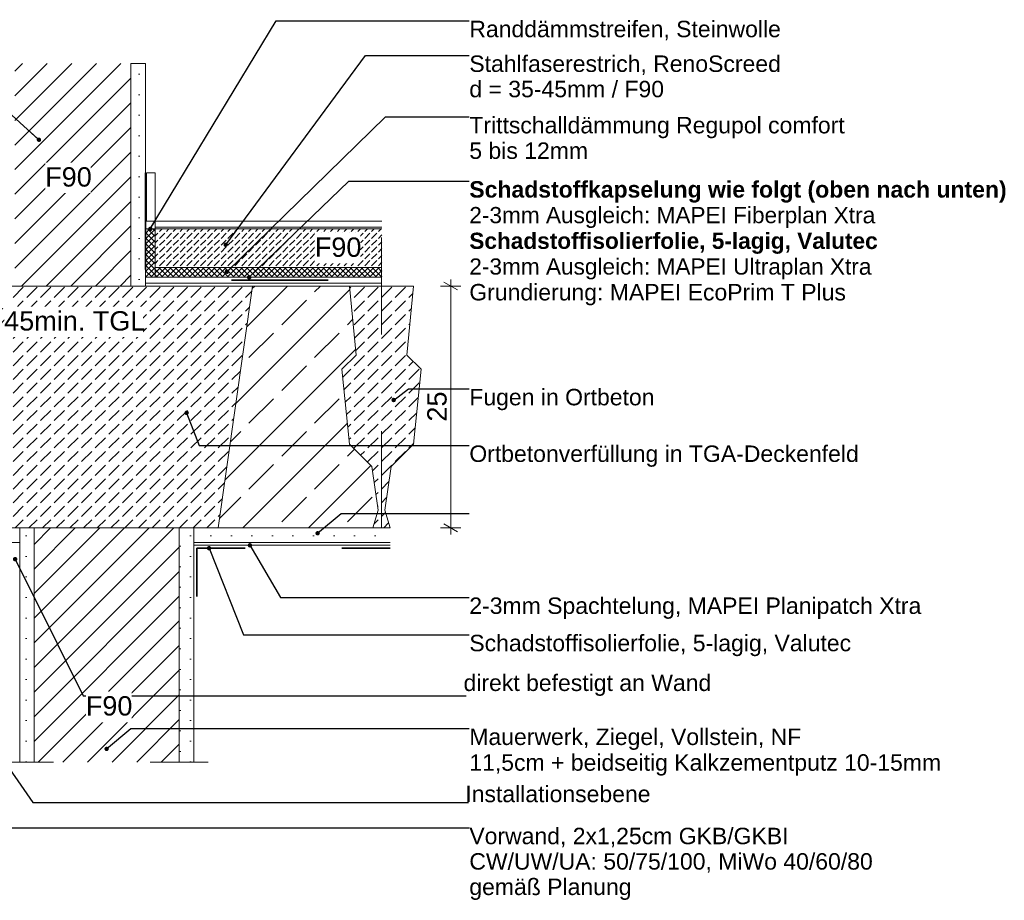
# Model space of a CAD drawing. Header units: metres. Extents: x 39.6 to 62.6, y -3.3 to 8.
# Tile 47 of 48: x 59.9 to 60.9, y -3.3 to -2.4. Entities that reach past the tile are written whole.
import ezdxf

# ---------------------------------------------------------------- set-up
doc = ezdxf.new("R2010")
doc.units = ezdxf.units.M
doc.header["$MEASUREMENT"] = 0
for name, pattern in [('Achse', [0.08, 0.04, -0.02, 0, -0.02]), ('Strichlinie eng', [0.046, 0.03, -0.016]), ('Wipeout_Contour', [1, 0, -1])]:
    doc.linetypes.add(name, pattern=pattern)
for name, color, linetype in [('152 - Bemaßung_ Beschriftung.Ausbau', 7, 'Continuous'), ('301 - Elemente.Linie', 7, 'Continuous'), ('302 - Elemente.Schraffur', 7, 'Continuous'), ('603 - Struktur.Bodenplatte_ Decke Roh', 7, 'Continuous'), ('605 - Struktur.Wand Innen', 7, 'Continuous'), ('650 - Abdeckung.Fußboden Aufbau', 7, 'Continuous')]:
    doc.layers.add(name, color=color, linetype=linetype)
doc.styles.add('ERSTELLTER_STIL_1', font='txt')
doc.styles.add('ERSTELLTER_STIL_2', font='txt')
doc.dimstyles.new('ERSTELLTER_STIL__3', dxfattribs={"dimtxt": 0.02, "dimasz": 0.01064, "dimexe": 0.18, "dimexo": 0.0625, "dimgap": 0, "dimtad": 1, "dimzin": 0, "dimdsep": 46, "dimtxsty": 'ERSTELLTER_STIL_1', "dimblk": 'ARROWHEAD_2', "dimblk1": 'ARROWHEAD_2', "dimblk2": 'ARROWHEAD_2', "dimcen": 0.09, "dimse1": 1, "dimse2": 1, "dimclrd": 7, "dimclre": 7, "dimclrt": 7, "dimazin": 0, "dimtfac": 1, "dimtdec": 4, "dimtmove": 0, "dimatfit": 3, "dimfxl": 1, "dimtolj": 1, "dimtzin": 0, "dimarcsym": 0})
doc.dimstyles.new('ERSTELLTER_STIL__4', dxfattribs={"dimtxt": 0.18, "dimasz": 0.00912, "dimexe": 0.18, "dimexo": 0.0625, "dimgap": 0, "dimtad": 0, "dimtih": 1, "dimtoh": 1, "dimdec": 4, "dimzin": 0, "dimdsep": 46, "dimcen": 0.09, "dimadec": 0, "dimazin": 0, "dimtfac": 1, "dimtdec": 4, "dimtmove": 0, "dimatfit": 3, "dimldrblk": 'ARROWHEAD_11', "dimfxl": 1, "dimtolj": 1, "dimtzin": 0, "dimarcsym": 0})
pattern_1 = [(45, (50.2246232, -0.1665823), (-0.0028284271, 0.0028284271), []), (135, (50.2246232, -0.1665823), (0.0028284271, 0.0028284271), [])]
pattern_2 = [(45, (50.224623, -0.166582), (-0.010606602, 0.010606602), [0, -0.015])]
pattern_3 = [(45, (50.224623, -0.166582), (-0.012727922, 0.012727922), [])]

# ---------------------------------------------------------------- blocks, each defined once
blk = doc.blocks.new('*D61', base_point=(50.2246, -0.1666))
at = {"layer": '152 - Bemaßung_ Beschriftung.Ausbau', "color": 7, "linetype": 'Continuous', "lineweight": 5}
for p, q in [((60.3366, -2.6766), (60.3156, -2.6766)), ((60.3331, -2.6806), (60.3191, -2.6725)), ((60.3261, -2.6766), (60.3261, -2.6697)), ((60.3261, -2.9266), (60.3261, -2.6766)), ((60.3366, -2.9266), (60.3156, -2.9266)), ((60.3191, -2.9225), (60.3331, -2.9306)), ((60.3261, -2.9334), (60.3261, -2.9266))]:
    blk.add_line(p, q, dxfattribs=at)
at = {"color": 254, "linetype": 'Wipeout_Contour', "lineweight": 0, "ltscale": 241.516816}
blk.add_wipeout([(60.3258, -2.8205), (60.3258, -2.7826), (60.2983, -2.7826), (60.2983, -2.8205)], dxfattribs=at).dxf.layer = '152 - Bemaßung_ Beschriftung.Ausbau'
at = {"layer": '152 - Bemaßung_ Beschriftung.Ausbau', "color": 7, "lineweight": 5, "insert": (60.3221, -2.8167), "char_height": 0.02, "attachment_point": 7, "rotation": 90, "style": 'ERSTELLTER_STIL_1'}
blk.add_mtext('\\A1;{\\pql;\\fArial|b0|i0|c0|p38;25}', dxfattribs=at)
blk = doc.blocks.new('ARROWHEAD_2')
at = {"color": 0, "linetype": 'Continuous', "lineweight": 0}
for p, q in [((0, 0), (-1, 0)), ((-0.378, -0.655), (0.378, 0.655))]:
    blk.add_line(p, q, dxfattribs=at)
blk = doc.blocks.new('ARROWHEAD_11')
at = {"color": 0, "linetype": 'Continuous', "lineweight": 0}
blk.add_line((0, 0), (-1, 0), dxfattribs=at)
at = {"color": 0, "linetype": 'Continuous', "lineweight": 0, "const_width": 0.25, "flags": 128}
blk.add_lwpolyline([(-0.125, 0, 1), (0.125, 0, 1)], format="xyb", close=True, dxfattribs=at)

msp = doc.modelspace()

# ---------------------------------------------------------------- hatches: boundary and pattern name
at = {"layer": '302 - Elemente.Schraffur', "linetype": 'Continuous', "lineweight": 9}
h = msp.add_hatch(dxfattribs=at)
h.set_pattern_fill('Beton__unbewehrt_0004', style=0, pattern_type=2)
h.set_pattern_definition([(45, (60.254514, -2.801568), (-0.014142, 0.014142), [0.015, -0.005]), (45, (60.254514, -2.787426), (-0.014142, 0.014142), [0.015, -0.005])])
h.paths.add_polyline_path([(60.2136, -2.7625), (60.2213, -2.84), (60.2446, -2.8632), (60.251, -2.9083), (60.2456, -2.9266), (60.2634, -2.9266), (60.258, -2.9083), (60.2644, -2.8632), (60.2877, -2.84), (60.2954, -2.7625), (60.2808, -2.7479), (60.2877, -2.6766), (60.2213, -2.6766), (60.2282, -2.7479)])
at = {"layer": '603 - Struktur.Bodenplatte_ Decke Roh', "linetype": 'Continuous', "lineweight": 9}
h = msp.add_hatch(dxfattribs=at)
h.set_pattern_fill('Beton__Stahlbeton_0004', style=0, pattern_type=2)
h.set_pattern_definition([(45, (60.16831, -2.80157), (-0.033941, 0.033941), []), (45, (60.15134, -2.784597), (-0.033941, 0.033941), [0.036, -0.012])])
h.paths.add_polyline_path([(60.0856, -2.9266), (60.2456, -2.9266), (60.251, -2.9083), (60.2446, -2.8632), (60.2213, -2.84), (60.2136, -2.7625), (60.2282, -2.7479), (60.2213, -2.6766), (60.1213, -2.6766)])
at = {"layer": '650 - Abdeckung.Fußboden Aufbau', "linetype": 'Continuous', "lineweight": 5}
h = msp.add_hatch(dxfattribs=at)
h.set_pattern_fill('Dämmung__hart_2_0004', color=1, style=0, pattern_type=2)
h.set_pattern_definition(pattern_1)
h.paths.add_polyline_path([(60.0105, -2.6676), (60.0205, -2.6676), (60.0205, -2.6176), (60.0105, -2.6176)])
h = msp.add_hatch(dxfattribs=at)
h.set_pattern_fill('Beton__unbewehrt_0004', color=1, style=0, pattern_type=2)
h.set_pattern_definition([(45, (50.224623, -0.166582), (-0.007071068, 0.007071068), [0.0075, -0.0025]), (45, (50.224623, -0.159511), (-0.007071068, 0.007071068), [0.0075, -0.0025])])
h.paths.add_polyline_path([(60.0205, -2.6176), (60.0205, -2.6576), (60.255, -2.6576), (60.255, -2.6176)])
h = msp.add_hatch(dxfattribs=at)
h.set_pattern_fill('Dämmung__hart_2_0004', color=1, style=0, pattern_type=2)
h.set_pattern_definition(pattern_1)
h.paths.add_polyline_path([(60.0205, -2.6576), (60.0205, -2.6676), (60.255, -2.6676), (60.255, -2.6576)])
at = {"layer": '650 - Abdeckung.Fußboden Aufbau', "linetype": 'Continuous', "lineweight": 18}
h = msp.add_hatch(dxfattribs=at)
h.set_pattern_fill('Zementgebunden_0004', style=0, pattern_type=2)
h.set_pattern_definition(pattern_2)
h.paths.add_polyline_path([(59.8955, -3.1686), (59.8805, -3.1686), (59.8805, -2.9266), (59.8955, -2.9266)])
h = msp.add_hatch(dxfattribs=at)
h.set_pattern_fill('Zementgebunden_0004', style=0, pattern_type=2)
h.set_pattern_definition(pattern_2)
h.paths.add_polyline_path([(60.0605, -3.1686), (60.0455, -3.1686), (60.0455, -2.9266), (60.0605, -2.9266)])
h = msp.add_hatch(dxfattribs=at)
h.set_pattern_fill('Zementgebunden_0004', style=0, pattern_type=2)
h.set_pattern_definition(pattern_2)
h.paths.add_polyline_path([(60.2634, -2.9416), (60.0605, -2.9416), (60.0605, -2.9266), (60.2634, -2.9266)])

# ---------------------------------------------------------------- linework, layer by layer
at = {"layer": '301 - Elemente.Linie', "color": 7, "linetype": 'Achse', "lineweight": 18, "ltscale": 0.5}
msp.add_line((60.2545, -2.6266), (60.2545, -2.9866), dxfattribs=at)
at = {"layer": '301 - Elemente.Linie', "color": 92, "linetype": 'Strichlinie eng', "lineweight": 35, "ltscale": 0.5, "true_color": 0x00be00, "flags": 128}
for points in [[(60.0105, -2.5596), (60.0105, -2.6706), (60.2545, -2.6706)], [(60.0636, -2.9976), (60.0636, -2.9476), (60.2634, -2.9476)]]:
    msp.add_lwpolyline(points, dxfattribs=at)
at = {"layer": '301 - Elemente.Linie', "color": 1, "linetype": 'Continuous', "lineweight": 13, "flags": 128}
msp.add_lwpolyline([(60.0117, -2.6096), (60.0205, -2.6096), (60.0205, -2.5596), (60.0117, -2.5596)], close=True, dxfattribs=at)
at = {"layer": '301 - Elemente.Linie', "color": 7, "linetype": 'Continuous', "lineweight": 13, "flags": 128}
for points in [[(59.0695, -2.9416), (59.8805, -2.9416)], [(60.0605, -2.9416), (60.2634, -2.9416)]]:
    msp.add_lwpolyline(points, dxfattribs=at)
at = {"layer": '301 - Elemente.Linie', "color": 1, "linetype": 'Continuous', "lineweight": 13, "flags": 128}
msp.add_lwpolyline([(60.0605, -2.9446), (60.2634, -2.9446)], dxfattribs=at)
at = {"layer": '302 - Elemente.Schraffur', "color": 7, "linetype": 'Continuous', "lineweight": 13, "flags": 128}
msp.add_lwpolyline([(60.2136, -2.7625), (60.2213, -2.84), (60.2446, -2.8632), (60.251, -2.9083), (60.2456, -2.9266), (60.2634, -2.9266), (60.258, -2.9083), (60.2644, -2.8632), (60.2877, -2.84), (60.2954, -2.7625), (60.2808, -2.7479), (60.2877, -2.6766), (60.2213, -2.6766), (60.2282, -2.7479)], close=True, dxfattribs=at)
at = {"layer": '603 - Struktur.Bodenplatte_ Decke Roh', "color": 1, "linetype": 'Continuous', "lineweight": 13}
for p, q in [((60.2545, -2.6676), (60.0105, -2.6676)), ((60.2545, -2.6736), (60.0105, -2.6736))]:
    msp.add_line(p, q, dxfattribs=at)
at = {"layer": '603 - Struktur.Bodenplatte_ Decke Roh', "color": 7, "linetype": 'Continuous', "lineweight": 13, "flags": 128}
msp.add_lwpolyline([(60.0856, -2.9266), (60.2456, -2.9266), (60.251, -2.9083), (60.2446, -2.8632), (60.2213, -2.84), (60.2136, -2.7625), (60.2282, -2.7479), (60.2213, -2.6766), (60.1213, -2.6766)], close=True, dxfattribs=at)
at = {"layer": '605 - Struktur.Wand Innen', "color": 1, "linetype": 'Continuous', "lineweight": 13, "flags": 128}
msp.add_lwpolyline([(60.0205, -2.6096), (60.0205, -2.6576)], dxfattribs=at)
at = {"layer": '650 - Abdeckung.Fußboden Aufbau', "color": 1, "linetype": 'Continuous', "lineweight": 13}
for p, q in [((60.255, -2.6096), (60.0205, -2.6096)), ((60.255, -2.6156), (60.0205, -2.6156)), ((60.255, -2.6176), (60.0205, -2.6176)), ((60.255, -2.6576), (60.0205, -2.6576))]:
    msp.add_line(p, q, dxfattribs=at)
at = {"layer": '650 - Abdeckung.Fußboden Aufbau', "color": 1, "linetype": 'Continuous', "lineweight": 9, "flags": 128}
msp.add_lwpolyline([(60.0105, -2.6676), (60.0205, -2.6676), (60.0205, -2.6176), (60.0105, -2.6176)], close=True, dxfattribs=at)

# ---------------------------------------------------------------- texts
at = {"layer": '152 - Bemaßung_ Beschriftung.Ausbau', "color": 7, "linetype": 'Continuous', "lineweight": 9, "char_height": 0.017, "style": 'ERSTELLTER_STIL_1'}
for s, insert, attachment_point in [('\\A1;{\\pql;\\fArial|b0|i0|c0|p38;Randdämmstreifen, Steinwolle}', (60.3453, -2.4024), 1), ('\\A1;{\\pql;\\fArial|b0|i0|c0|p38;2-3mm Spachtelung, MAPEI Planipatch Xtra}', (60.3453, -2.9985), 1), ('\\A1;{\\pql;\\fArial|b0|i0|c0|p38;Schadstoff\\fArial|b0|i0|c0|p38;isolierfolie, 5-lagig, Valutec}', (60.3453, -3.0371), 1), ('\\A1;{\\pqr;\\fArial|b0|i0|c0|p38;direkt befestigt\\fArial|b0|i0|c0|p38; an Wand}', (60.5954, -3.1003), 9), ('\\A1;{\\pqr;\\fArial|b0|i0|c0|p38;Installationsebene}', (60.5326, -3.2103), 9)]:
    msp.add_mtext(s, dxfattribs=dict(at, insert=insert, attachment_point=attachment_point))
at = {"layer": '152 - Bemaßung_ Beschriftung.Ausbau', "color": 7, "linetype": 'Continuous', "lineweight": 9, "char_height": 0.017, "attachment_point": 1, "style": 'ERSTELLTER_STIL_1'}
for s, insert, line_spacing_factor in [('\\A1;{\\pql;\\fArial|b0|i0|c0|p38;Stahlfaserestrich, RenoScreed\\P\\pql;\\fArial|b0|i0|c0|p38;d = 35-45mm / F90}', (60.3453, -2.4383), 0.924629), ('\\A1;{\\pql;\\fArial|b0|i0|c0|p38;Trittschalldämmung Regupol comfort\\P\\pql;\\fArial|b0|i0|c0|p38;5 bis 12mm}', (60.3453, -2.5018), 0.930826), ('\\A1;{\\pql;\\fArial|b0|i0|c0|p38;Mauerwerk, Ziegel, Vollstein, NF\\P\\pql;\\fArial|b0|i0|c0|p38;11,5cm + beidseitig Kalkzementputz 10-15mm}', (60.3453, -3.134), 0.937793), ('\\A1;{\\pql;\\fArial|b0|i0|c0|p38;Vorwand, 2x1,25cm GKB/GKBI\\P\\pql;\\fArial|b0|i0|c0|p38;CW/UW/UA: 50/75/100, MiWo 40/60/80\\P\\pql;\\fArial|b0|i0|c0|p38;gemäß Planung}', (60.3453, -3.2365), 0.927279)]:
    msp.add_mtext(s, dxfattribs=dict(at, insert=insert, line_spacing_factor=line_spacing_factor))

# ---------------------------------------------------------------- leaders
at = {"layer": '152 - Bemaßung_ Beschriftung.Ausbau', "color": 7, "linetype": 'Continuous', "lineweight": 9, "annotation_type": 0, "has_hookline": 1, "hookline_direction": 0}
for points, text_width in [([(60.0155, -2.6176), (60.1458, -2.4024), (60.3453, -2.4024)], 0.3189), ([(60.0935, -2.6339), (60.238, -2.4383), (60.3453, -2.4383)], 0.319), ([(60.0947, -2.6618), (60.2586, -2.5018), (60.3453, -2.5018)], 0.387), ([(60.0763, -2.9476), (60.1118, -3.0371), (60.3453, -3.0371)], 0.3938), ([(60.1185, -2.9446), (60.1501, -2.9985), (60.3453, -2.9985)], 0.4652)]:
    msp.add_leader(points, dimstyle='ERSTELLTER_STIL__4', dxfattribs=dict(at, text_width=text_width))

# ---------------------------------------------------------------- wipeouts: each hides what was drawn before it
at = {"color": 254, "linetype": 'Wipeout_Contour', "lineweight": 0, "ltscale": 239.969948}
msp.add_wipeout([(59.8755, -2.4466), (59.8755, -2.6766), (59.9955, -2.6766), (59.9955, -2.4466)], dxfattribs=at).dxf.layer = '605 - Struktur.Wand Innen'

# ---------------------------------------------------------------- next in the draw order: hatches: boundary and pattern name
at = {"layer": '605 - Struktur.Wand Innen', "linetype": 'Continuous', "lineweight": 5}
h = msp.add_hatch(dxfattribs=at)
h.set_pattern_fill('MW_Ziegel_0004', style=0, pattern_type=2)
h.set_pattern_definition(pattern_3)
h.paths.add_polyline_path([(59.8755, -2.4466), (59.8755, -2.6766), (59.9955, -2.6766), (59.9955, -2.4466)])
at = {"layer": '650 - Abdeckung.Fußboden Aufbau', "linetype": 'Continuous', "lineweight": 18}
h = msp.add_hatch(dxfattribs=at)
h.set_pattern_fill('Zementgebunden_0004', style=0, pattern_type=2)
h.set_pattern_definition(pattern_2)
h.paths.add_polyline_path([(60.0105, -2.6766), (59.9955, -2.6766), (59.9955, -2.4466), (60.0105, -2.4466)])

# ---------------------------------------------------------------- next in the draw order: linework, layer by layer
at = {"layer": '301 - Elemente.Linie', "color": 7, "linetype": 'Continuous', "lineweight": 13, "flags": 128}
msp.add_lwpolyline([(59.8605, -2.4466), (59.8605, -2.6766), (60.0105, -2.6766), (60.0105, -2.4466)], dxfattribs=at)
at = {"layer": '650 - Abdeckung.Fußboden Aufbau', "color": 7, "linetype": 'Continuous', "lineweight": 9, "flags": 128}
msp.add_lwpolyline([(60.0105, -2.6766), (59.9955, -2.6766), (59.9955, -2.4466), (60.0105, -2.4466)], close=True, dxfattribs=at)

# ---------------------------------------------------------------- next in the draw order: dimensions: what is measured, and where the dimension line sits
at = {"layer": '152 - Bemaßung_ Beschriftung.Ausbau', "color": 7, "linetype": 'Continuous', "lineweight": 5}
dim = msp.add_linear_dim(base=(60.3261, -2.6766), p1=(60.3562, -2.9266), p2=(60.3536, -2.6766), angle=90, dimstyle='ERSTELLTER_STIL__3', dxfattribs=at)
dim.commit()
dim.dimension.update_dxf_attribs({"geometry": '*D61', "text_midpoint": (60.3121, -2.8015), "dimtype": 160, "text_rotation": 90})

# ---------------------------------------------------------------- next in the draw order: leaders
at = {"layer": '152 - Bemaßung_ Beschriftung.Ausbau', "color": 7, "linetype": 'Continuous', "lineweight": 9, "annotation_type": 0, "has_hookline": 1, "hookline_direction": 1, "text_width": 0.4832}
msp.add_leader([(59.9004, -2.5254), (59.8601, -2.4889), (59.7581, -2.4889)], dimstyle='ERSTELLTER_STIL__4', dxfattribs=at)

# ---------------------------------------------------------------- next in the draw order: wipeouts: each hides what was drawn before it
at = {"color": 254, "linetype": 'Wipeout_Contour', "lineweight": 0, "ltscale": 240.200764}
msp.add_wipeout([(60.0455, -3.1686), (60.0455, -2.9266), (59.8955, -2.9266), (59.8955, -3.1686)], dxfattribs=at).dxf.layer = '605 - Struktur.Wand Innen'

# ---------------------------------------------------------------- next in the draw order: hatches: boundary and pattern name
at = {"layer": '302 - Elemente.Schraffur', "linetype": 'Continuous', "lineweight": 9}
h = msp.add_hatch(dxfattribs=at)
h.set_pattern_fill('Beton__unbewehrt_0004', style=0, pattern_type=2)
h.set_pattern_definition([(45, (59.958514, -2.801568), (-0.0141421, 0.0141421), [0.015, -0.005]), (45, (59.958514, -2.787426), (-0.0141421, 0.0141421), [0.015, -0.005])])
h.paths.add_polyline_path([(59.7957, -2.6766), (60.1213, -2.6766), (60.0856, -2.9266), (59.8314, -2.9266)])
at = {"layer": '605 - Struktur.Wand Innen', "linetype": 'Continuous', "lineweight": 5}
h = msp.add_hatch(dxfattribs=at)
h.set_pattern_fill('MW_Ziegel_0004', style=0, pattern_type=2)
h.set_pattern_definition(pattern_3)
h.paths.add_polyline_path([(60.0455, -3.1686), (60.0455, -2.9266), (59.8955, -2.9266), (59.8955, -3.1686)])

# ---------------------------------------------------------------- next in the draw order: linework, layer by layer
at = {"layer": '301 - Elemente.Linie', "color": 7, "linetype": 'Strichlinie eng', "lineweight": 13, "ltscale": 0.5}
msp.add_line((59.6155, -3.1686), (60.0755, -3.1686), dxfattribs=at)
at = {"layer": '301 - Elemente.Linie', "color": 7, "linetype": 'Continuous', "lineweight": 13, "flags": 128}
for points in [[(59.8805, -3.1686), (59.8805, -2.9266), (59.8955, -2.9266), (59.8955, -3.1686)], [(59.8955, -3.1686), (59.8955, -2.9266), (60.0455, -2.9266), (60.0455, -3.1686)], [(60.0455, -3.1686), (60.0455, -2.9266), (60.0605, -2.9266), (60.0605, -3.1686)]]:
    msp.add_lwpolyline(points, dxfattribs=at)
at = {"layer": '302 - Elemente.Schraffur', "color": 7, "linetype": 'Continuous', "lineweight": 13, "flags": 128}
msp.add_lwpolyline([(59.7957, -2.6766), (60.1213, -2.6766), (60.0856, -2.9266), (59.8314, -2.9266)], close=True, dxfattribs=at)

# ---------------------------------------------------------------- next in the draw order: texts
at = {"layer": '152 - Bemaßung_ Beschriftung.Ausbau', "color": 7, "linetype": 'Continuous', "lineweight": 9, "insert": (60.3453, -2.5682), "char_height": 0.017, "attachment_point": 1, "line_spacing_factor": 0.937513, "style": 'ERSTELLTER_STIL_2'}
msp.add_mtext('\\A1;{\\pql;\\fArial|b1|i0|c0|p38;Schadstoffkapselung wie folgt (oben nach unten)\\P\\pql;\\fArial|b0|i0|c0|p38;\\H0.984142x;2-3mm Ausgleich: MAPEI Fiberplan Xtr\\fArial|b0|i0|c0|p38;\\H1.016114x;a\\P\\pql;\\fArial|b1|i0|c0|p38;\\H0.984142x;Schadstoffisolierfolie, 5-lagig, Valute\\fArial|b1|i0|c0|p38;\\H1.016114x;c\\P\\pql;\\fArial|b0|i0|c0|p38;\\H0.984142x;2-3mm Ausgleich: MAPEI Ultraplan Xtr\\fArial|b0|i0|c0|p38;\\H1.016114x;a\\P\\pql;\\fArial|b0|i0|c0|p38;Grundierung: MAPEI EcoPrim T Plus}', dxfattribs=at)
at = {"layer": '152 - Bemaßung_ Beschriftung.Ausbau', "color": 7, "linetype": 'Continuous', "lineweight": 9, "char_height": 0.017, "attachment_point": 1, "style": 'ERSTELLTER_STIL_1'}
for s, insert in [('\\A1;{\\pql;\\pt0.1375;\\fArial|b0|i0|c0|p38;Fugen in Ortbeton}', (60.3453, -2.7829)), ('\\A1;{\\pql;\\pt0.1375;\\fArial|b0|i0|c0|p38;Ortbetonverfüllung in TGA-Deckenfeld}', (60.3453, -2.8414))]:
    msp.add_mtext(s, dxfattribs=dict(at, insert=insert))

# ---------------------------------------------------------------- next in the draw order: leaders
at = {"layer": '152 - Bemaßung_ Beschriftung.Ausbau', "color": 7, "linetype": 'Continuous', "lineweight": 9, "annotation_type": 0, "has_hookline": 1, "hookline_direction": 0}
for points, text_width in [([(60.1177, -2.6676), (60.2209, -2.5682), (60.3453, -2.5682)], 0.553), ([(60.2671, -2.7944), (60.2825, -2.7829), (60.3453, -2.7829)], 0.1877), ([(60.0531, -2.8077), (60.0662, -2.8414), (60.3453, -2.8414)], 0.3994), ([(60.1885, -2.9321), (60.2127, -2.9118), (60.3453, -2.9118)], 0.365), ([(59.8758, -2.9589), (59.9463, -3.1003), (60.342, -3.1003)], 0.2534), ([(59.9704, -3.155), (59.9953, -3.134), (60.3453, -3.134)], 0.4832), ([(59.8456, -3.1406), (59.8942, -3.2103), (60.3445, -3.2103)], 0.1881), ([(59.7111, -3.1598), (59.7838, -3.2365), (60.3453, -3.2365)], 0.4144)]:
    msp.add_leader(points, dimstyle='ERSTELLTER_STIL__4', dxfattribs=dict(at, text_width=text_width))

# ---------------------------------------------------------------- next in the draw order: wipeouts: each hides what was drawn before it
at = {"color": 7, "linetype": 'Wipeout_Contour', "lineweight": 9, "ltscale": 239.94956}
msp.add_wipeout([(59.9069, -2.5492), (59.954, -2.5492), (59.954, -2.5806), (59.9069, -2.5806)], dxfattribs=at).dxf.layer = '152 - Bemaßung_ Beschriftung.Ausbau'

# ---------------------------------------------------------------- next in the draw order: texts
at = {"layer": '152 - Bemaßung_ Beschriftung.Ausbau', "color": 7, "linetype": 'Continuous', "lineweight": 9, "insert": (59.9069, -2.5741), "char_height": 0.02, "attachment_point": 7, "style": 'ERSTELLTER_STIL_1'}
msp.add_mtext('\\A1;{\\pql;\\fArial|b0|i0|c0|p38;F\\fArial|b0|i0|c0|p38;90}', dxfattribs=at)

# ---------------------------------------------------------------- next in the draw order: wipeouts: each hides what was drawn before it
at = {"color": 7, "linetype": 'Wipeout_Contour', "lineweight": 9, "ltscale": 241.076169}
msp.add_wipeout([(60.1856, -2.6218), (60.2328, -2.6218), (60.2328, -2.6533), (60.1856, -2.6533)], dxfattribs=at).dxf.layer = '152 - Bemaßung_ Beschriftung.Ausbau'
at = {"color": 7, "linetype": 'Wipeout_Contour', "lineweight": 9, "ltscale": 239.998711}
msp.add_wipeout([(59.8645, -2.698), (60.0079, -2.698), (60.0079, -2.7294), (59.8645, -2.7294)], dxfattribs=at).dxf.layer = '152 - Bemaßung_ Beschriftung.Ausbau'
at = {"color": 7, "linetype": 'Wipeout_Contour', "lineweight": 9, "ltscale": 240.220993}
msp.add_wipeout([(59.9489, -3.0959), (59.9961, -3.0959), (59.9961, -3.1274), (59.9489, -3.1274)], dxfattribs=at).dxf.layer = '152 - Bemaßung_ Beschriftung.Ausbau'

# ---------------------------------------------------------------- next in the draw order: texts
at = {"layer": '152 - Bemaßung_ Beschriftung.Ausbau', "color": 7, "linetype": 'Continuous', "lineweight": 9, "char_height": 0.02, "attachment_point": 7, "style": 'ERSTELLTER_STIL_1'}
for s, insert in [('\\A1;{\\pql;\\fArial|b0|i0|c0|p38;F\\fArial|b0|i0|c0|p38;90}', (60.1856, -2.6467)), ('\\A1;{\\pql;\\fArial|b0|i0|c0|p38;45min. TGL}', (59.8645, -2.7229)), ('\\A1;{\\pql;\\fArial|b0|i0|c0|p38;F\\fArial|b0|i0|c0|p38;90}', (59.9489, -3.1208))]:
    msp.add_mtext(s, dxfattribs=dict(at, insert=insert))

doc.saveas('drawing.dxf')
